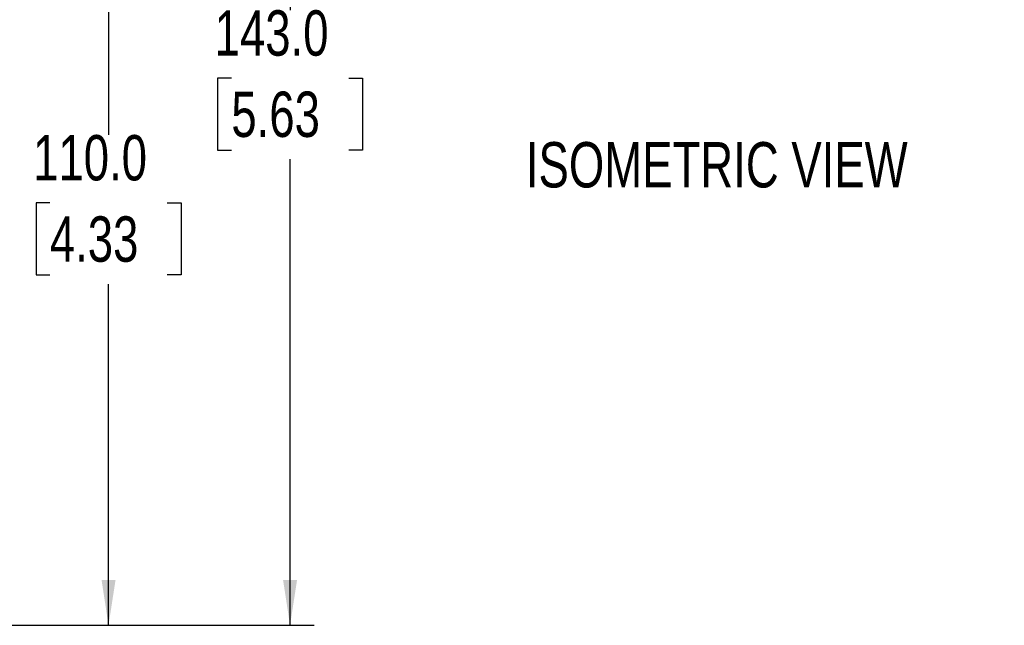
# Model space of a CAD drawing. Header units: millimetres. Extents: x 0 to 864, y 0 to 559.
# Tile 9 of 12: x 587 to 717, y 277 to 357. Entities that reach past the tile are written whole.
import ezdxf

# ---------------------------------------------------------------- set-up
doc = ezdxf.new("R2010")
doc.units = ezdxf.units.MM
doc.layers.add('DIMENSIONS', color=140, linetype='Continuous')
doc.layers.add('TEXT', color=140, linetype='Continuous')
doc.styles.add('SLDTEXTSTYLE0', font='TXT', dxfattribs={"width": 0.75})
doc.dimstyles.new('SLDDIMSTYLE1', dxfattribs={"dimtxt": 6, "dimasz": 6, "dimexe": 0, "dimexo": 0.0625, "dimgap": 1.5, "dimtad": 0, "dimtih": 1, "dimtoh": 1, "dimdec": 1, "dimrnd": 1e-09, "dimzin": 4, "dimdsep": 46, "dimtxsty": 'SLDTEXTSTYLE0', "dimsah": 1, "dimcen": 0.09, "dimadec": 0, "dimazin": 1, "dimtfac": 1, "dimtdec": 1, "dimtofl": 0, "dimtmove": 0, "dimatfit": 3, "dimfxl": 0, "dimfrac": 2, "dimtolj": 1, "dimtzin": 12, "dimarcsym": 0})

# ---------------------------------------------------------------- blocks, each defined once
blk = doc.blocks.new('_D_6')
at = {"layer": 'DIMENSIONS'}
for p, q in [((548.17, 387.35), (602.18, 387.35)), ((599, 387.35), (599, 342.21)), ((591.24, 333.23), (589.42, 333.23)), ((589.42, 333.23), (589.42, 323.71)), ((606.76, 333.23), (608.59, 333.23)), ((608.59, 333.23), (608.59, 323.71)), ((589.42, 323.71), (591.24, 323.71)), ((608.59, 323.71), (606.76, 323.71)), ((599, 277.35), (599, 322.49)), ((548.17, 277.35), (602.18, 277.35))]:
    blk.add_line(p, q, dxfattribs=at)
for points in [[(599, 387.35), (598.08, 381.35), (599.93, 381.35)], [(599, 277.35), (599.93, 283.35), (598.08, 283.35)]]:
    blk.add_solid(points, dxfattribs=at)
at = {"layer": 'DIMENSIONS', "char_height": 6, "attachment_point": 1, "style": 'SLDTEXTSTYLE0'}
for s, insert in [('110.0', (589.03, 342.19)), ('4.33', (591.24, 331.44))]:
    blk.add_mtext(s, dxfattribs=dict(at, insert=insert))
blk = doc.blocks.new('_D_7')
at = {"layer": 'DIMENSIONS'}
for p, q in [((517.67, 420.35), (626.18, 420.35)), ((623, 420.35), (623, 358.71)), ((615.24, 349.73), (613.42, 349.73)), ((613.42, 349.73), (613.42, 340.21)), ((630.76, 349.73), (632.59, 349.73)), ((632.59, 349.73), (632.59, 340.21)), ((613.42, 340.21), (615.24, 340.21)), ((632.59, 340.21), (630.76, 340.21)), ((623, 277.35), (623, 338.99)), ((548.17, 277.35), (626.18, 277.35))]:
    blk.add_line(p, q, dxfattribs=at)
for points in [[(623, 420.35), (622.08, 414.35), (623.93, 414.35)], [(623, 277.35), (623.93, 283.35), (622.08, 283.35)]]:
    blk.add_solid(points, dxfattribs=at)
at = {"layer": 'DIMENSIONS', "char_height": 6, "attachment_point": 1, "style": 'SLDTEXTSTYLE0'}
for s, insert in [('143.0', (613.03, 358.69)), ('5.63', (615.24, 347.94))]:
    blk.add_mtext(s, dxfattribs=dict(at, insert=insert))

msp = doc.modelspace()

# ---------------------------------------------------------------- texts
at = {"layer": 'TEXT', "insert": (654.18, 341.26), "char_height": 6, "attachment_point": 1, "style": 'SLDTEXTSTYLE0'}
msp.add_mtext('ISOMETRIC VIEW', dxfattribs=at)

# ---------------------------------------------------------------- dimensions: what is measured, and where the dimension line sits
at = {"layer": 'DIMENSIONS'}
for base, p2, picture, middle in [((623, 420.35), (516.4, 420.35), '_D_7', (623, 348.85)), ((599, 387.35), (546.9, 387.35), '_D_6', (599, 332.35))]:
    dim = msp.add_linear_dim(base=base, p1=(546.9, 277.35), p2=p2, angle=90, dimstyle='SLDDIMSTYLE1', dxfattribs=at)
    dim.commit()
    dim.dimension.update_dxf_attribs({"geometry": picture, "text_midpoint": middle, "dimtype": 160})

doc.saveas('drawing.dxf')
